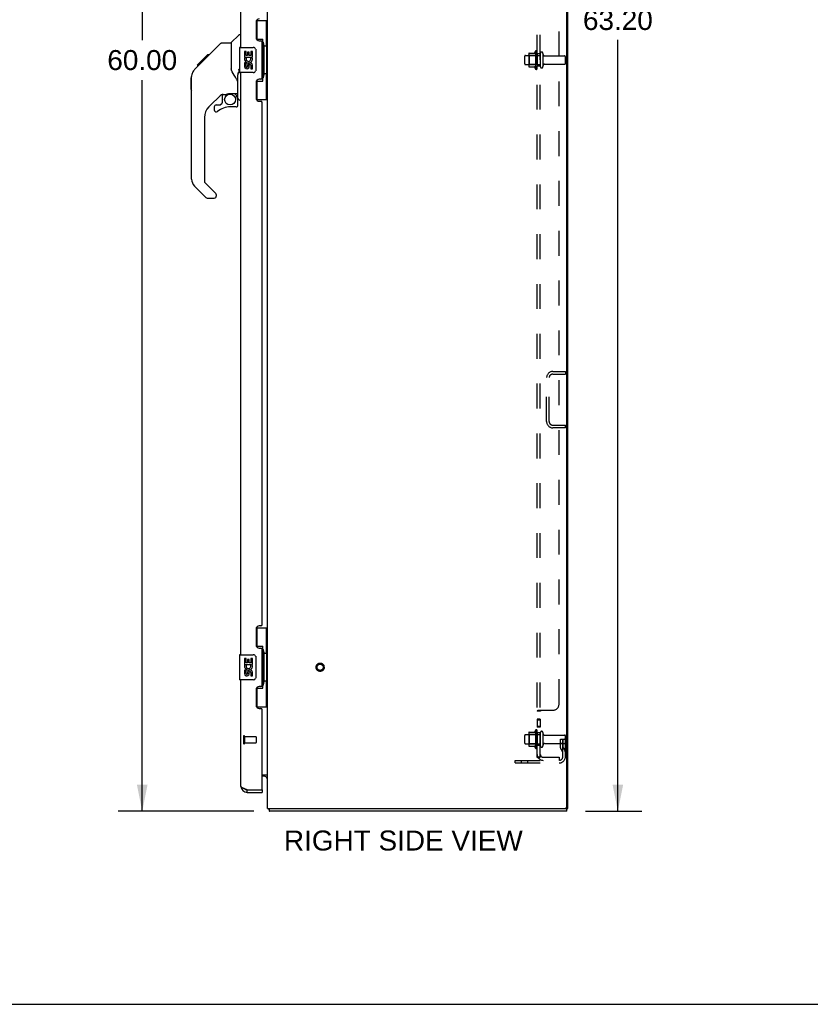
# Model space of a CAD drawing. Header units: inches. Extents: x 0 to 181, y 0 to 117.
# Tile 88 of 92: x 90 to 122, y 0 to 39. Entities that reach past the tile are written whole.
import ezdxf

# ---------------------------------------------------------------- set-up
doc = ezdxf.new("R2010")
doc.units = ezdxf.units.IN
doc.header["$LTSCALE"] = 9.946809
doc.header["$MEASUREMENT"] = 0
doc.linetypes.add('HIDDEN', pattern=[0.2, 0.1, -0.1])
doc.layers.get('0').update_dxf_attribs({"linetype": 'CONTINUOUS'})
for name, color, linetype in [('02___PRT_ALL_AXES', 7, 'CONTINUOUS'), ('DEFAULT_2', 8, 'HIDDEN'), ('DIMENSIONS', 7, 'CONTINUOUS')]:
    doc.layers.add(name, color=color, linetype=linetype)
doc.styles.get("Standard").update_dxf_attribs({"font": 'arial.ttf'})
doc.dimstyles.new('DIMSTYLE_1', dxfattribs={"dimtxt": 0.797872, "dimasz": 1.06383, "dimexe": 0.09, "dimexo": 0.07, "dimgap": 0.0375, "dimtad": 0, "dimtih": 1, "dimtoh": 1, "dimzin": 4, "dimdsep": 46, "dimtxsty": 'Standard', "dimblk": '_FILLED', "dimblk1": '_FILLED', "dimblk2": '_FILLED', "dimcen": 0.09, "dimazin": 1, "dimtfac": 1, "dimtofl": 0, "dimtmove": 0, "dimatfit": 3, "dimldrblk": '_FILLED', "dimfxl": 1, "dimtolj": 1, "dimtzin": 4, "dimarcsym": 0})

# ---------------------------------------------------------------- blocks, each defined once
blk = doc.blocks.new('_FILLED')
at = {"color": 0, "linetype": 'ByBlock'}
blk.add_solid([(0, 0), (-1, 0.2), (-1, -0.2)], dxfattribs=at)
blk = doc.blocks.new('*D5')
at = {"layer": 'DIMENSIONS', "color": 2, "linetype": 'Continuous'}
for p, q in [((112.955, 70.908), (115.266, 70.908)), ((114.308, 70.908), (114.308, 40.108)), ((114.308, 7.711), (114.308, 38.512)), ((113.009, 7.711), (115.266, 7.711))]:
    blk.add_line(p, q, dxfattribs=at)
at = {"layer": 'DIMENSIONS', "color": 2, "linetype": 'Continuous', "xscale": 1.0638297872, "yscale": 1.0638297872, "zscale": 1.0638297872}
for p, rotation in [((114.308, 70.908), 90), ((114.308, 7.711), 270)]:
    blk.add_blockref('_FILLED', p, dxfattribs=dict(at, rotation=rotation))
at = {"layer": 'DIMENSIONS', "color": 2, "linetype": 'Continuous', "insert": (114.308, 39.709), "char_height": 0.7979, "width": 2.7881, "attachment_point": 2, "line_spacing_factor": 0.9}
blk.add_mtext('63.20', dxfattribs=at)
blk = doc.blocks.new('*D6')
at = {"layer": 'DIMENSIONS', "color": 2, "linetype": 'Continuous'}
for p, q in [((99.629, 67.711), (94.36, 67.711)), ((95.318, 67.711), (95.318, 38.509)), ((95.318, 7.711), (95.318, 36.913)), ((99.779, 7.711), (94.36, 7.711))]:
    blk.add_line(p, q, dxfattribs=at)
at = {"layer": 'DIMENSIONS', "color": 2, "linetype": 'Continuous', "xscale": 1.0638297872, "yscale": 1.0638297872, "zscale": 1.0638297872}
for p, rotation in [((95.318, 67.711), 90), ((95.318, 7.711), 270)]:
    blk.add_blockref('_FILLED', p, dxfattribs=dict(at, rotation=rotation))
at = {"layer": 'DIMENSIONS', "color": 2, "linetype": 'Continuous', "insert": (95.318, 38.11), "char_height": 0.7979, "width": 2.7881, "attachment_point": 2, "line_spacing_factor": 0.9}
blk.add_mtext('60.00', dxfattribs=at)

msp = doc.modelspace()

# ---------------------------------------------------------------- linework, layer by layer
at = {"color": 3, "linetype": 'Continuous'}
for p, q in [((112.316, 7.815), (112.316, 70.801)), ((112.264, 7.878), (112.264, 70.774)), ((100.316, 7.815), (100.316, 67.641)), ((99.258, 38.211), (99.258, 61.461)), ((99.862, 39.229), (99.862, 38.609)), ((99.992, 38.479), (100.052, 38.479)), ((100.112, 37.004), (100.112, 38.419)), ((99.258, 13.961), (99.258, 37.211)), ((99.862, 36.814), (99.862, 36.194)), ((100.052, 36.944), (99.992, 36.944)), ((99.992, 36.064), (100.052, 36.064)), ((100.112, 15.169), (100.112, 36.004)), ((99.862, 14.979), (99.862, 14.359)), ((100.052, 15.109), (99.992, 15.109)), ((99.992, 14.229), (100.052, 14.229)), ((100.112, 12.754), (100.112, 14.169)), ((99.258, 8.708), (99.258, 12.961)), ((100.052, 12.694), (99.992, 12.694)), ((99.862, 12.564), (99.862, 11.944)), ((99.992, 11.814), (100.052, 11.814)), ((100.112, 8.585), (100.112, 11.754)), ((100.112, 9.159), (100.316, 9.159)), ((99.424, 8.596), (99.413, 8.6)), ((99.435, 8.591), (99.424, 8.596)), ((99.447, 8.587), (99.435, 8.591)), ((99.458, 8.583), (99.447, 8.587)), ((99.47, 8.578), (99.458, 8.583)), ((99.481, 8.574), (99.47, 8.578)), ((99.505, 8.565), (99.481, 8.574)), ((99.505, 8.565), (100.092, 8.565)), ((99.505, 8.461), (100.112, 8.461)), ((100.316, 7.815), (112.264, 7.815))]:
    msp.add_line(p, q, dxfattribs=at)
at = {"color": 7, "linetype": 'Continuous'}
for p, q in [((99.876, 39.286), (100.316, 39.286)), ((99.912, 38.507), (99.912, 39.286)), ((100.277, 38.261), (100.277, 39.286)), ((98.87, 38.406), (99.168, 38.704)), ((99.258, 38.715), (99.196, 38.715)), ((99.912, 38.551), (100.139, 38.551)), ((100.139, 36.871), (100.139, 38.551)), ((97.824, 37.753), (98.448, 38.377)), ((98.504, 38.4), (98.865, 38.4)), ((98.865, 38.4), (98.865, 37.296)), ((99.198, 38.196), (99.198, 37.226)), ((99.213, 38.211), (99.753, 38.211)), ((100.176, 38.312), (100.176, 38.292)), ((100.176, 38.261), (100.176, 37.161)), ((100.299, 38.261), (100.176, 38.261)), ((100.299, 37.161), (100.299, 38.261)), ((97.511, 37.507), (97.927, 37.923)), ((97.832, 37.761), (97.765, 37.761)), ((97.824, 37.753), (97.788, 37.717)), ((97.841, 37.838), (97.908, 37.838)), ((97.991, 37.921), (97.925, 37.921)), ((97.925, 37.921), (97.992, 37.921)), ((97.927, 37.923), (97.993, 37.923)), ((99.853, 38.111), (99.853, 37.311)), ((97.405, 37.334), (97.683, 37.612)), ((97.511, 37.507), (97.578, 37.507)), ((97.514, 37.51), (97.581, 37.51)), ((97.515, 37.511), (97.582, 37.511)), ((97.663, 37.593), (97.596, 37.593)), ((97.683, 37.612), (97.816, 37.746)), ((97.683, 37.679), (97.75, 37.679)), ((98.884, 37.305), (98.865, 37.358)), ((97.27, 37.005), (97.29, 37.025)), ((97.27, 36.529), (97.27, 37.005)), ((97.29, 32.953), (97.29, 37.056)), ((97.405, 37.334), (97.385, 37.312)), ((98.912, 37.239), (98.884, 37.305)), ((99.14, 36.183), (99.14, 37.077)), ((99.168, 37.34), (99.168, 37.202)), ((99.196, 37.317), (99.198, 37.308)), ((99.753, 37.211), (99.213, 37.211)), ((100.299, 37.161), (100.176, 37.161)), ((100.176, 37.131), (100.176, 37.111)), ((100.277, 36.136), (100.277, 37.161)), ((99.912, 36.136), (99.912, 36.916)), ((99.912, 36.871), (100.139, 36.871)), ((97.27, 36.529), (97.29, 36.509)), ((98.476, 36.339), (97.975, 35.837)), ((98.51, 36.329), (98.51, 36.002)), ((98.552, 36.334), (98.64, 36.334)), ((98.825, 36.375), (99.121, 36.375)), ((99.083, 36.295), (99.003, 36.375)), ((99.075, 36.288), (99.068, 36.281)), ((98.195, 35.84), (98.195, 35.72)), ((98.274, 35.918), (98.427, 35.918)), ((98.435, 35.922), (98.507, 35.994)), ((99.062, 35.84), (98.825, 35.84)), ((99.121, 36.156), (99.14, 36.156)), ((99.14, 35.918), (99.14, 36.156)), ((99.258, 36.112), (99.211, 36.112)), ((99.876, 36.136), (100.316, 36.136)), ((97.802, 35.42), (97.802, 32.868)), ((97.857, 32.223), (97.405, 32.675)), ((97.825, 32.812), (98.26, 32.377)), ((98.274, 32.343), (98.274, 32.278)), ((97.913, 32.2), (98.195, 32.2)), ((99.876, 15.036), (100.316, 15.036)), ((99.912, 14.257), (99.912, 15.036)), ((100.277, 14.011), (100.277, 15.036)), ((99.912, 14.301), (100.139, 14.301)), ((100.139, 12.621), (100.139, 14.301)), ((99.198, 13.946), (99.198, 12.976)), ((99.213, 13.961), (99.753, 13.961)), ((99.853, 13.861), (99.853, 13.061)), ((100.176, 14.062), (100.176, 14.042)), ((100.299, 14.011), (100.176, 14.011)), ((100.176, 14.011), (100.176, 12.911)), ((100.299, 12.911), (100.299, 14.011)), ((99.753, 12.961), (99.213, 12.961)), ((99.912, 11.886), (99.912, 12.666)), ((99.912, 12.621), (100.139, 12.621)), ((100.299, 12.911), (100.176, 12.911)), ((100.176, 12.881), (100.176, 12.861)), ((100.277, 11.886), (100.277, 12.911)), ((99.876, 11.886), (100.316, 11.886)), ((100.174, 9.107), (100.112, 9.107)), ((100.31, 9.073), (100.311, 9.075)), ((99.505, 8.461), (99.505, 8.565)), ((100.092, 8.565), (100.112, 8.565)), ((100.112, 8.565), (100.112, 8.461)), ((100.367, 7.808), (100.376, 7.815)), ((100.393, 7.711), (100.393, 7.815)), ((112.264, 7.711), (100.393, 7.711)), ((112.264, 7.815), (112.316, 7.815)), ((112.264, 7.711), (112.264, 7.815)), ((0, 0), (180.851, 0))]:
    msp.add_line(p, q, dxfattribs=at)
for points in [[(98.448, 38.377), (98.456, 38.384), (98.464, 38.39), (98.473, 38.394), (98.483, 38.398), (98.493, 38.4), (98.504, 38.4)], [(99.847, 38.148), (99.849, 38.142), (99.85, 38.136), (99.852, 38.13), (99.852, 38.124), (99.853, 38.118), (99.853, 38.111)], [(100.103, 38.451), (100.106, 38.454), (100.111, 38.462), (100.116, 38.47), (100.12, 38.478), (100.124, 38.485), (100.127, 38.491), (100.13, 38.497), (100.133, 38.502), (100.135, 38.508), (100.136, 38.512), (100.138, 38.517), (100.139, 38.521), (100.139, 38.524), (100.139, 38.528)], [(97.704, 37.633), (97.69, 37.619), (97.683, 37.612)], [(97.788, 37.717), (97.766, 37.695), (97.744, 37.674), (97.704, 37.633)], [(97.405, 37.334), (97.385, 37.312), (97.36, 37.28), (97.338, 37.244), (97.32, 37.207), (97.306, 37.168), (97.296, 37.128), (97.291, 37.087), (97.29, 37.056)], [(99.087, 36.95), (99.036, 37.024), (98.987, 37.101), (98.946, 37.172), (98.912, 37.239)], [(99.14, 37.077), (99.14, 37.084), (99.14, 37.09), (99.141, 37.095), (99.141, 37.101), (99.141, 37.106), (99.141, 37.112), (99.141, 37.116), (99.142, 37.121), (99.142, 37.126), (99.142, 37.13), (99.143, 37.134), (99.143, 37.138), (99.143, 37.142), (99.144, 37.145), (99.144, 37.149), (99.145, 37.152), (99.145, 37.155), (99.145, 37.158), (99.146, 37.161), (99.146, 37.164), (99.146, 37.166), (99.147, 37.169), (99.147, 37.171), (99.147, 37.174), (99.148, 37.176), (99.148, 37.179), (99.149, 37.181), (99.149, 37.183), (99.149, 37.185), (99.15, 37.187), (99.15, 37.189), (99.151, 37.191), (99.151, 37.193), (99.151, 37.195), (99.152, 37.197), (99.152, 37.199), (99.153, 37.2), (99.153, 37.202), (99.153, 37.203), (99.154, 37.205), (99.154, 37.206), (99.154, 37.207), (99.155, 37.208), (99.155, 37.209), (99.156, 37.211), (99.156, 37.212), (99.157, 37.212), (99.157, 37.213), (99.158, 37.214), (99.158, 37.215), (99.159, 37.215), (99.159, 37.216), (99.16, 37.216), (99.161, 37.216), (99.161, 37.215), (99.162, 37.215), (99.163, 37.214), (99.164, 37.213), (99.164, 37.212), (99.165, 37.21), (99.165, 37.209), (99.166, 37.208), (99.166, 37.206), (99.167, 37.205), (99.168, 37.203), (99.168, 37.202)], [(99.168, 37.34), (99.169, 37.342), (99.17, 37.344), (99.171, 37.345), (99.172, 37.346), (99.173, 37.347), (99.174, 37.348), (99.176, 37.348), (99.177, 37.347), (99.179, 37.347), (99.181, 37.346), (99.182, 37.344), (99.184, 37.343), (99.185, 37.341), (99.187, 37.339), (99.188, 37.336), (99.189, 37.334), (99.191, 37.332), (99.192, 37.329), (99.193, 37.326), (99.194, 37.323), (99.195, 37.32), (99.196, 37.317)], [(99.853, 37.311), (99.853, 37.305), (99.852, 37.299), (99.852, 37.293), (99.85, 37.287), (99.849, 37.281), (99.847, 37.275)], [(100.139, 36.895), (100.139, 36.899), (100.139, 36.902), (100.138, 36.906), (100.136, 36.911), (100.135, 36.915), (100.133, 36.92), (100.13, 36.926), (100.127, 36.932), (100.124, 36.938), (100.12, 36.945), (100.116, 36.953), (100.111, 36.961), (100.106, 36.969), (100.103, 36.972)], [(99.14, 36.78), (99.139, 36.803), (99.135, 36.837), (99.126, 36.871), (99.114, 36.904), (99.099, 36.933), (99.087, 36.95)], [(98.64, 36.334), (98.642, 36.334), (98.649, 36.334), (98.658, 36.336), (98.668, 36.34), (98.68, 36.344), (98.693, 36.348), (98.708, 36.354), (98.724, 36.359), (98.742, 36.364), (98.76, 36.368), (98.779, 36.371), (98.798, 36.374), (98.817, 36.375), (98.825, 36.375)], [(99.12, 36.156), (99.12, 36.17), (99.118, 36.184), (99.115, 36.197), (99.112, 36.211), (99.107, 36.224), (99.101, 36.236), (99.094, 36.248), (99.086, 36.26), (99.078, 36.271), (99.068, 36.281)], [(99.083, 36.295), (99.082, 36.295), (99.082, 36.294), (99.081, 36.294), (99.08, 36.293), (99.078, 36.291), (99.075, 36.288)], [(100.103, 14.201), (100.106, 14.204), (100.111, 14.212), (100.116, 14.22), (100.12, 14.228), (100.124, 14.235), (100.127, 14.241), (100.13, 14.247), (100.133, 14.252), (100.135, 14.258), (100.136, 14.262), (100.138, 14.267), (100.139, 14.271), (100.139, 14.274), (100.139, 14.278)], [(99.847, 13.898), (99.849, 13.892), (99.85, 13.886), (99.852, 13.88), (99.852, 13.874), (99.853, 13.868), (99.853, 13.861)], [(99.853, 13.061), (99.853, 13.055), (99.852, 13.049), (99.852, 13.043), (99.85, 13.037), (99.849, 13.031), (99.847, 13.025)], [(100.139, 12.645), (100.139, 12.649), (100.139, 12.652), (100.138, 12.656), (100.136, 12.661), (100.135, 12.665), (100.133, 12.67), (100.13, 12.676), (100.127, 12.682), (100.124, 12.688), (100.12, 12.695), (100.116, 12.703), (100.111, 12.711), (100.106, 12.719), (100.103, 12.722)], [(100.287, 9.051), (100.287, 9.052), (100.287, 9.052), (100.287, 9.052), (100.288, 9.053), (100.288, 9.054), (100.289, 9.055), (100.29, 9.056), (100.292, 9.057), (100.293, 9.058), (100.295, 9.06), (100.297, 9.061), (100.298, 9.063), (100.3, 9.064), (100.302, 9.066), (100.304, 9.068)], [(100.304, 9.068), (100.306, 9.069), (100.308, 9.071), (100.31, 9.073)], [(100.311, 9.075), (100.313, 9.076), (100.314, 9.078), (100.315, 9.08), (100.316, 9.081), (100.316, 9.083), (100.316, 9.084), (100.316, 9.085)], [(100.367, 7.808), (100.369, 7.806), (100.37, 7.803), (100.372, 7.8), (100.373, 7.796), (100.375, 7.792), (100.376, 7.787), (100.377, 7.783), (100.378, 7.778), (100.379, 7.773), (100.379, 7.767), (100.38, 7.762), (100.38, 7.757)], [(100.38, 7.757), (100.381, 7.747), (100.382, 7.742), (100.382, 7.737), (100.382, 7.733), (100.383, 7.729), (100.384, 7.726), (100.384, 7.723), (100.385, 7.72), (100.386, 7.717), (100.387, 7.715), (100.388, 7.714), (100.39, 7.713), (100.391, 7.712), (100.392, 7.712), (100.393, 7.711)]]:
    msp.add_lwpolyline(points, dxfattribs=at)
at = {"color": 3, "linetype": 'Continuous'}
msp.add_lwpolyline([(99.413, 8.6), (99.408, 8.602), (99.402, 8.604), (99.397, 8.606), (99.392, 8.609), (99.387, 8.611), (99.382, 8.613), (99.377, 8.615), (99.372, 8.617), (99.367, 8.619), (99.362, 8.622), (99.357, 8.624), (99.352, 8.626), (99.348, 8.628), (99.343, 8.63), (99.339, 8.632), (99.335, 8.635), (99.331, 8.637), (99.326, 8.639), (99.322, 8.641), (99.319, 8.643), (99.315, 8.645), (99.311, 8.648), (99.308, 8.65), (99.304, 8.652), (99.301, 8.654), (99.297, 8.656), (99.294, 8.658), (99.291, 8.66), (99.289, 8.663), (99.286, 8.665), (99.283, 8.667), (99.281, 8.669), (99.278, 8.671), (99.276, 8.673), (99.274, 8.676), (99.272, 8.678), (99.27, 8.68), (99.268, 8.682), (99.267, 8.684), (99.265, 8.686), (99.264, 8.689), (99.263, 8.691), (99.262, 8.693), (99.261, 8.695), (99.26, 8.697), (99.259, 8.699), (99.259, 8.701), (99.259, 8.704), (99.258, 8.706), (99.258, 8.708)], dxfattribs=at)
at = {"color": 7, "linetype": 'Continuous'}
msp.add_circle((98.825, 36.135), 0.217, dxfattribs=at)
at = {"color": 3, "linetype": 'Continuous'}
for centre, radius, start, end in [((99.992, 39.229), 0.13, 90, 180), ((99.992, 38.609), 0.13, 180, 270), ((100.052, 38.419), 0.06, 0, 90), ((100.052, 37.004), 0.06, 270, 360), ((99.992, 36.814), 0.13, 90, 180), ((99.992, 36.194), 0.13, 180, 270), ((100.052, 36.004), 0.06, 0, 90), ((99.992, 14.979), 0.13, 90, 180), ((100.052, 15.169), 0.06, 270, 360), ((99.992, 14.359), 0.13, 180, 270), ((100.052, 14.169), 0.06, 0, 90), ((99.992, 12.564), 0.13, 90, 180), ((100.052, 12.754), 0.06, 270, 360), ((99.992, 11.944), 0.13, 180, 270), ((100.052, 11.754), 0.06, 0, 90), ((99.505, 8.708), 0.246, 180, 270), ((100.092, 8.585), 0.02, 270, 360), ((112.202, 7.878), 0.0625, 270, 360)]:
    msp.add_arc(centre, radius, start, end, dxfattribs=at)
at = {"color": 7, "linetype": 'Continuous'}
for centre, radius, start, end in [((99.196, 38.676), 0.0394, 90, 135), ((98.884, 38.392), 0.0197, 135, 180), ((99.213, 38.196), 0.015, 90, 180), ((99.753, 38.111), 0.1, 21.205, 90), ((97.723, 37.04), 0.433, 137.2727, 137.7614), ((99.213, 37.226), 0.015, 180, 270), ((99.753, 37.311), 0.1, 270, 338.7946), ((98.552, 36.137), 0.197, 90, 135), ((98.943, 36.156), 0.197, 0, 45), ((99.121, 36.395), 0.0197, 270, 360), ((99.211, 36.183), 0.0709, 180, 270), ((98.392, 35.42), 0.591, 135, 180), ((98.274, 35.84), 0.0787, 90, 180), ((98.825, 35.052), 0.787, 90, 129.5212), ((98.427, 35.93), 0.0118, 270, 315), ((98.499, 36.002), 0.0118, 315, 360), ((99.062, 35.918), 0.0787, 270, 360), ((98.274, 35.72), 0.0787, 180, 309.5212), ((97.684, 32.953), 0.394, 180, 225), ((97.88, 32.868), 0.0787, 180, 225), ((98.195, 32.278), 0.0787, 270, 360), ((98.227, 32.343), 0.0472, 0, 45), ((97.913, 32.278), 0.0787, 225, 270), ((99.213, 13.946), 0.015, 90, 180), ((99.753, 13.861), 0.1, 21.205, 90), ((99.753, 13.061), 0.1, 270, 338.7946), ((99.213, 12.976), 0.015, 180, 270), ((100.174, 8.965), 0.142, 0, 90), ((99.505, 8.708), 0.142, 228.633, 270), ((99.422, 8.851), 0.26, 270, 272.6049), ((100.563, 7.958), 0.246, 215.3305, 217.3941)]:
    msp.add_arc(centre, radius, start, end, dxfattribs=at)
for centre, start_param, end_param in [((100.072, 38.302), -1.51401, -0.699287), ((100.072, 38.302), -2.442306, -1.627583), ((100.072, 37.121), -1.51401, -0.699287), ((100.072, 37.121), -2.442306, -1.627583), ((100.072, 14.052), -1.51401, -0.699287), ((100.072, 14.052), -2.442306, -1.627583), ((100.072, 12.871), -1.51401, -0.699287), ((100.072, 12.871), -2.442306, -1.627583)]:
    msp.add_ellipse(centre, major_axis=(0, 0.18), ratio=0.579493, start_param=start_param, end_param=end_param, dxfattribs=at)
at = {"layer": '02___PRT_ALL_AXES', "color": 7, "linetype": 'Continuous'}
for p, q in [((99.401, 38.057), (99.401, 37.827)), ((99.464, 38.057), (99.401, 38.057)), ((99.401, 37.827), (99.663, 37.827)), ((99.472, 37.791), (99.414, 37.816)), ((99.464, 37.89), (99.464, 38.057)), ((99.527, 37.89), (99.464, 37.89)), ((99.527, 38.026), (99.527, 37.89)), ((99.588, 38.026), (99.527, 38.026)), ((99.588, 37.89), (99.588, 38.026)), ((99.653, 37.89), (99.588, 37.89)), ((99.663, 37.827), (99.636, 37.808)), ((99.653, 38.057), (99.653, 37.89)), ((99.716, 38.057), (99.653, 38.057)), ((99.697, 37.827), (99.716, 37.827)), ((99.716, 37.827), (99.716, 38.057)), ((99.401, 37.596), (99.401, 37.46)), ((99.464, 37.596), (99.401, 37.596)), ((99.464, 37.46), (99.464, 37.596)), ((99.527, 37.502), (99.527, 37.46)), ((99.588, 37.439), (99.588, 37.508)), ((99.653, 37.502), (99.653, 37.366)), ((99.653, 37.366), (99.716, 37.366)), ((99.716, 37.366), (99.716, 37.502)), ((99.464, 13.807), (99.401, 13.807)), ((99.401, 13.807), (99.401, 13.577)), ((99.464, 13.64), (99.464, 13.807)), ((99.588, 13.776), (99.527, 13.776)), ((99.527, 13.776), (99.527, 13.64)), ((99.588, 13.64), (99.588, 13.776)), ((99.716, 13.807), (99.653, 13.807)), ((99.653, 13.807), (99.653, 13.64)), ((99.716, 13.577), (99.716, 13.807)), ((99.401, 13.577), (99.663, 13.577)), ((99.472, 13.541), (99.414, 13.566)), ((99.527, 13.64), (99.464, 13.64)), ((99.653, 13.64), (99.588, 13.64)), ((99.663, 13.577), (99.636, 13.558)), ((99.697, 13.577), (99.716, 13.577)), ((99.464, 13.346), (99.401, 13.346)), ((99.401, 13.346), (99.401, 13.21)), ((99.464, 13.21), (99.464, 13.346)), ((99.527, 13.252), (99.527, 13.21)), ((99.588, 13.189), (99.588, 13.258)), ((99.653, 13.252), (99.653, 13.116)), ((99.653, 13.116), (99.716, 13.116)), ((99.716, 13.116), (99.716, 13.252))]:
    msp.add_line(p, q, dxfattribs=at)
at = {"layer": '02___PRT_ALL_AXES', "color": 8, "linetype": 'HIDDEN'}
for p, q in [((110.617, 37.894), (111.212, 37.894)), ((111.017, 38.067), (111.017, 37.356)), ((111.087, 37.961), (111.087, 38.046)), ((111.212, 37.961), (111.087, 37.961)), ((111.087, 37.961), (111.087, 37.461)), ((111.212, 37.961), (111.212, 37.461)), ((111.381, 37.877), (112.182, 37.877)), ((110.617, 37.528), (111.212, 37.528)), ((111.212, 37.461), (111.087, 37.461)), ((111.087, 37.377), (111.087, 37.461)), ((111.381, 37.545), (112.182, 37.545)), ((111.212, 11.382), (111.087, 11.382)), ((111.087, 11.382), (111.087, 11.065)), ((111.212, 11.346), (111.087, 11.346)), ((111.212, 11.101), (111.087, 11.101)), ((111.212, 11.065), (111.087, 11.065)), ((111.212, 11.382), (111.212, 11.065)), ((99.405, 10.689), (99.852, 10.689)), ((99.405, 10.689), (99.405, 10.441)), ((110.617, 10.769), (111.212, 10.769)), ((111.017, 10.942), (111.017, 10.231)), ((111.087, 10.836), (111.087, 10.921)), ((111.212, 10.836), (111.087, 10.836)), ((111.087, 10.836), (111.087, 10.336)), ((111.212, 10.836), (111.212, 10.336)), ((111.381, 10.752), (112.182, 10.752)), ((99.405, 10.441), (99.852, 10.441)), ((110.617, 10.403), (111.212, 10.403)), ((111.212, 10.336), (111.087, 10.336)), ((111.087, 10.252), (111.087, 10.336)), ((111.381, 10.42), (112.182, 10.42))]:
    msp.add_line(p, q, dxfattribs=at)
msp.add_circle((102.42, 13.461), 0.124, dxfattribs=at)
at = {"layer": '02___PRT_ALL_AXES', "color": 7, "linetype": 'Continuous'}
for centre, radius, start, end in [((99.559, 37.753), 0.157, 156.5966, 341.8791), ((99.559, 37.753), 0.0943, 156.5966, 35.1122), ((99.559, 37.753), 0.157, 25.737, 27.8532), ((99.562, 37.754), 0.154, 341.4199, 26.1963), ((99.496, 37.46), 0.0943, 180, 248.6704), ((99.496, 37.46), 0.0943, 248.6999, 347.4338), ((99.496, 37.46), 0.0314, 180, 0.0485), ((99.621, 37.502), 0.0943, 0, 180), ((99.622, 37.497), 0.0362, 83.4285, 161.7628), ((99.621, 37.502), 0.0314, 0, 81.2295), ((99.559, 13.503), 0.157, 156.5966, 341.8791), ((99.559, 13.503), 0.0943, 156.5966, 35.1122), ((99.559, 13.503), 0.157, 25.737, 27.8532), ((99.562, 13.504), 0.154, 341.4199, 26.1963), ((99.496, 13.21), 0.0943, 180, 248.6704), ((99.496, 13.21), 0.0943, 248.6999, 347.4338), ((99.496, 13.21), 0.0314, 180, 0.0485), ((99.621, 13.252), 0.0943, 0, 180), ((99.622, 13.247), 0.0362, 83.4285, 161.7628), ((99.621, 13.252), 0.0314, 0, 81.2295)]:
    msp.add_arc(centre, radius, start, end, dxfattribs=at)
at = {"layer": '02___PRT_ALL_AXES', "color": 8, "linetype": 'HIDDEN'}
for centre, radius, start, end in [((111.618, 37.711), 0.698, 149.3369, 156.0321), ((111.049, 38.046), 0.0384, 0, 145.5503), ((111.618, 37.711), 0.698, 203.9679, 210.6631), ((111.049, 37.377), 0.0384, 214.4497, 360), ((111.618, 10.586), 0.698, 149.3369, 156.0321), ((111.049, 10.921), 0.0384, 0, 145.5503), ((111.618, 10.586), 0.698, 203.9679, 210.6631), ((111.049, 10.252), 0.0384, 214.4497, 360)]:
    msp.add_arc(centre, radius, start, end, dxfattribs=at)
at = {"layer": 'DEFAULT_2', "color": 8, "linetype": 'HIDDEN'}
for p, q in [((111.087, 9.868), (111.087, 65.555)), ((111.212, 9.868), (111.212, 65.555)), ((111.962, 11.993), (111.962, 63.43)), ((110.587, 37.558), (110.587, 37.864)), ((110.751, 37.967), (110.751, 37.456)), ((110.771, 37.895), (110.751, 37.915)), ((110.762, 37.989), (110.99, 37.989)), ((111.067, 37.895), (110.771, 37.895)), ((110.771, 37.895), (110.771, 37.528)), ((111.067, 37.895), (111.087, 37.915)), ((111.067, 37.895), (111.067, 37.528)), ((111.318, 37.976), (111.318, 37.447)), ((112.212, 37.575), (112.212, 37.847)), ((110.771, 37.528), (110.751, 37.508)), ((110.762, 37.434), (110.99, 37.434)), ((111.067, 37.528), (110.771, 37.528)), ((111.067, 37.528), (111.087, 37.508)), ((111.709, 25.274), (112.212, 25.274)), ((111.709, 25.17), (112.212, 25.17)), ((112.212, 25.274), (112.212, 25.17)), ((111.462, 23.27), (111.462, 25.027)), ((111.566, 23.27), (111.566, 25.027)), ((111.709, 23.128), (112.212, 23.128)), ((112.212, 23.024), (111.709, 23.024)), ((112.212, 23.024), (112.212, 23.128)), ((111.212, 11.707), (111.087, 11.707)), ((111.091, 11.715), (111.089, 11.714)), ((111.131, 11.736), (111.128, 11.735)), ((111.141, 11.743), (111.712, 11.743)), ((111.236, 11.731), (111.235, 11.73)), ((99.362, 10.707), (99.362, 10.423)), ((99.405, 10.707), (99.405, 10.423)), ((99.862, 10.679), (99.862, 10.451)), ((110.587, 10.433), (110.587, 10.739)), ((110.751, 10.842), (110.751, 10.331)), ((110.771, 10.77), (110.751, 10.79)), ((110.762, 10.864), (110.99, 10.864)), ((111.067, 10.77), (110.771, 10.77)), ((110.771, 10.77), (110.771, 10.403)), ((111.067, 10.77), (111.087, 10.79)), ((111.067, 10.77), (111.067, 10.403)), ((111.318, 10.851), (111.318, 10.322)), ((112.212, 9.885), (112.212, 10.722)), ((110.771, 10.403), (110.751, 10.383)), ((110.762, 10.309), (110.99, 10.309)), ((111.067, 10.403), (110.771, 10.403)), ((111.067, 10.403), (111.087, 10.383)), ((112.018, 10.586), (112.108, 10.586)), ((112.018, 10.246), (112.018, 10.586)), ((112.122, 10.411), (112.018, 10.411)), ((112.108, 10.586), (112.212, 10.586)), ((112.108, 9.885), (112.108, 10.586)), ((112.122, 10.246), (112.122, 10.586)), ((112.124, 10.24), (112.173, 10.172)), ((112.212, 10.586), (112.173, 10.586)), ((111.212, 9.868), (111.087, 9.868)), ((111.141, 9.829), (111.238, 9.909)), ((111.324, 9.868), (111.962, 9.868)), ((111.962, 9.868), (111.962, 9.743)), ((112.04, 10.179), (112.089, 10.111)), ((110.212, 9.743), (111.966, 9.743)), ((110.212, 9.639), (110.212, 9.743)), ((110.212, 9.639), (111.966, 9.639)), ((110.459, 9.639), (110.459, 9.743)), ((110.715, 9.639), (110.715, 9.743))]:
    msp.add_line(p, q, dxfattribs=at)
for points in [[(111.107, 11.726), (111.103, 11.724), (111.1, 11.723), (111.098, 11.721), (111.095, 11.719), (111.093, 11.717), (111.091, 11.715), (111.089, 11.714), (111.088, 11.712), (111.088, 11.71), (111.087, 11.709), (111.087, 11.707)], [(111.088, 11.71), (111.087, 11.709), (111.087, 11.707)], [(111.1, 11.723), (111.098, 11.721), (111.095, 11.719)], [(111.113, 11.729), (111.11, 11.727), (111.107, 11.726)], [(111.141, 11.743), (111.139, 11.741), (111.137, 11.74), (111.134, 11.738), (111.131, 11.736), (111.128, 11.735), (111.124, 11.733), (111.121, 11.732), (111.113, 11.729)], [(111.141, 11.743), (111.139, 11.741), (111.137, 11.74)], [(111.227, 11.723), (111.223, 11.72), (111.221, 11.719), (111.219, 11.718), (111.217, 11.716), (111.216, 11.715), (111.215, 11.713), (111.214, 11.712), (111.213, 11.71), (111.212, 11.709), (111.212, 11.707)], [(111.221, 11.719), (111.219, 11.718), (111.217, 11.716), (111.216, 11.715), (111.215, 11.713), (111.214, 11.712), (111.213, 11.71), (111.212, 11.709), (111.212, 11.707)], [(111.238, 11.743), (111.238, 11.741), (111.238, 11.739), (111.238, 11.738), (111.238, 11.736), (111.238, 11.734), (111.237, 11.733), (111.236, 11.731), (111.235, 11.73), (111.234, 11.728), (111.232, 11.727), (111.23, 11.726), (111.229, 11.724), (111.227, 11.723)], [(111.234, 11.728), (111.232, 11.727), (111.23, 11.726), (111.229, 11.724)], [(111.238, 11.736), (111.238, 11.734), (111.237, 11.733)], [(111.238, 11.743), (111.238, 11.741), (111.238, 11.739), (111.238, 11.738)], [(111.117, 9.844), (111.11, 9.848), (111.107, 9.849), (111.103, 9.851), (111.1, 9.852), (111.098, 9.854), (111.095, 9.855), (111.093, 9.857), (111.091, 9.859), (111.089, 9.861), (111.088, 9.863), (111.088, 9.865), (111.087, 9.866), (111.087, 9.868)], [(111.141, 9.829), (111.139, 9.831), (111.137, 9.833), (111.134, 9.835), (111.131, 9.837), (111.128, 9.839), (111.124, 9.841), (111.121, 9.843), (111.117, 9.844)], [(111.216, 9.891), (111.216, 9.891), (111.216, 9.891), (111.216, 9.891), (111.216, 9.89), (111.216, 9.89), (111.215, 9.89), (111.215, 9.89), (111.214, 9.889), (111.214, 9.889), (111.213, 9.889), (111.213, 9.888), (111.212, 9.888), (111.211, 9.888), (111.211, 9.887), (111.21, 9.887), (111.21, 9.887), (111.209, 9.886), (111.208, 9.886), (111.208, 9.886), (111.207, 9.885), (111.206, 9.885), (111.206, 9.885), (111.205, 9.884), (111.204, 9.884), (111.203, 9.884), (111.203, 9.883), (111.202, 9.883), (111.201, 9.883), (111.2, 9.882), (111.2, 9.882), (111.199, 9.882), (111.198, 9.881), (111.197, 9.881), (111.196, 9.881), (111.196, 9.88), (111.195, 9.88), (111.194, 9.879), (111.193, 9.879), (111.192, 9.879), (111.191, 9.878), (111.19, 9.878), (111.189, 9.878), (111.189, 9.877), (111.188, 9.877), (111.187, 9.877), (111.186, 9.876), (111.185, 9.876), (111.184, 9.875), (111.183, 9.875), (111.181, 9.875), (111.18, 9.874), (111.179, 9.874), (111.178, 9.874), (111.177, 9.873), (111.176, 9.873), (111.175, 9.873), (111.174, 9.872), (111.173, 9.872), (111.172, 9.872), (111.171, 9.871), (111.17, 9.871), (111.169, 9.871), (111.168, 9.871), (111.167, 9.87), (111.166, 9.87), (111.165, 9.87), (111.164, 9.87), (111.163, 9.869), (111.162, 9.869), (111.161, 9.869), (111.16, 9.869), (111.159, 9.869), (111.158, 9.869), (111.158, 9.868), (111.157, 9.868), (111.156, 9.868), (111.155, 9.868), (111.154, 9.868), (111.154, 9.868), (111.153, 9.868), (111.153, 9.868), (111.153, 9.868)], [(111.153, 9.868), (111.153, 9.868), (111.153, 9.868), (111.153, 9.868), (111.153, 9.868), (111.153, 9.868), (111.153, 9.868), (111.154, 9.868), (111.154, 9.868), (111.155, 9.868), (111.155, 9.868), (111.156, 9.868)], [(111.23, 9.895), (111.227, 9.891), (111.225, 9.889), (111.223, 9.887), (111.221, 9.885), (111.219, 9.882), (111.217, 9.88), (111.216, 9.878), (111.215, 9.875), (111.214, 9.873), (111.213, 9.871), (111.212, 9.869), (111.212, 9.868)], [(111.213, 9.888), (111.213, 9.888), (111.214, 9.889), (111.214, 9.889), (111.214, 9.889), (111.215, 9.89), (111.215, 9.89), (111.216, 9.89), (111.216, 9.89), (111.216, 9.891), (111.216, 9.891), (111.216, 9.891), (111.216, 9.891)], [(111.238, 9.909), (111.238, 9.908), (111.238, 9.907), (111.238, 9.906), (111.238, 9.905), (111.238, 9.904), (111.237, 9.903), (111.236, 9.902), (111.235, 9.9), (111.234, 9.899), (111.232, 9.897), (111.23, 9.895)]]:
    msp.add_lwpolyline(points, dxfattribs=at)
for radius in [0.164, 0.124]:
    msp.add_circle((102.42, 13.461), radius, dxfattribs=at)
for centre, radius, start, end in [((110.617, 37.864), 0.03, 90, 180), ((110.893, 37.967), 0.141, 174.7919, 180), ((110.762, 37.979), 0.01, 90, 174.8062), ((110.971, 37.999), 0.01, 270, 336.0321), ((111.265, 37.976), 0.053, 0, 180), ((111.381, 37.94), 0.0625, 180, 270), ((112.182, 37.847), 0.03, 360, 90), ((110.617, 37.558), 0.03, 180, 270), ((110.893, 37.456), 0.141, 180, 185.2081), ((110.762, 37.444), 0.01, 185.1938, 270), ((110.971, 37.424), 0.01, 23.9679, 90), ((111.265, 37.447), 0.053, 180, 360), ((111.381, 37.483), 0.0625, 90, 180), ((112.182, 37.575), 0.03, 270, 0), ((111.709, 25.027), 0.246, 90, 180), ((111.709, 25.027), 0.142, 90, 180), ((111.709, 23.27), 0.246, 180, 270), ((111.709, 23.27), 0.142, 180, 270), ((111.712, 11.993), 0.25, 270, 360), ((99.384, 10.707), 0.0215, 0, 180), ((99.852, 10.679), 0.01, 0, 90), ((110.617, 10.739), 0.03, 90, 180), ((110.893, 10.842), 0.141, 174.7919, 180), ((110.762, 10.854), 0.01, 90, 174.8062), ((110.971, 10.874), 0.01, 270, 336.0321), ((111.265, 10.851), 0.053, 0, 180), ((111.381, 10.815), 0.0625, 180, 270), ((112.182, 10.722), 0.03, 360, 90), ((99.384, 10.423), 0.0215, 180, 360), ((99.852, 10.451), 0.01, 270, 360), ((110.617, 10.433), 0.03, 180, 270), ((110.893, 10.331), 0.141, 180, 185.2081), ((110.762, 10.319), 0.01, 185.1938, 270), ((110.971, 10.299), 0.01, 23.9679, 90), ((111.265, 10.322), 0.053, 180, 360), ((111.381, 10.358), 0.0625, 90, 180), ((112.132, 10.246), 0.114, 180, 215.7539), ((112.132, 10.246), 0.01, 180, 215.7539), ((112.182, 10.45), 0.03, 270, 0), ((111.324, 9.98), 0.237, 180, 270), ((111.324, 9.98), 0.112, 180, 270), ((111.966, 9.885), 0.246, 270, 360), ((111.966, 9.885), 0.142, 270, 360), ((112.004, 10.051), 0.104, 0, 35.7539), ((112.004, 10.051), 0.208, 0, 35.7539)]:
    msp.add_arc(centre, radius, start, end, dxfattribs=at)

# ---------------------------------------------------------------- texts
at = {"layer": 'DIMENSIONS', "color": 2, "linetype": 'Continuous', "insert": (105.743, 6.94), "char_height": 0.79787, "width": 9.51515, "attachment_point": 2, "line_spacing_factor": 0.9}
msp.add_mtext('RIGHT SIDE VIEW', dxfattribs=at)

# ---------------------------------------------------------------- dimensions: what is measured, and where the dimension line sits
at = {"layer": 'DIMENSIONS', "color": 2, "linetype": 'Continuous'}
for base, p1, p2, angle, picture, middle in [((114.308, 70.908), (112.939, 7.711), (112.885, 70.908), 90, '*D5', (114.302, 39.305)), ((95.318, 7.711), (99.699, 67.711), (99.849, 7.711), 270, '*D6', (95.312, 37.707))]:
    dim = msp.add_linear_dim(base=base, p1=p1, p2=p2, angle=angle, dimstyle='DIMSTYLE_1', dxfattribs=at)
    dim.commit()
    dim.dimension.update_dxf_attribs({"geometry": picture, "text_midpoint": middle, "dimtype": 160})

doc.saveas('drawing.dxf')
